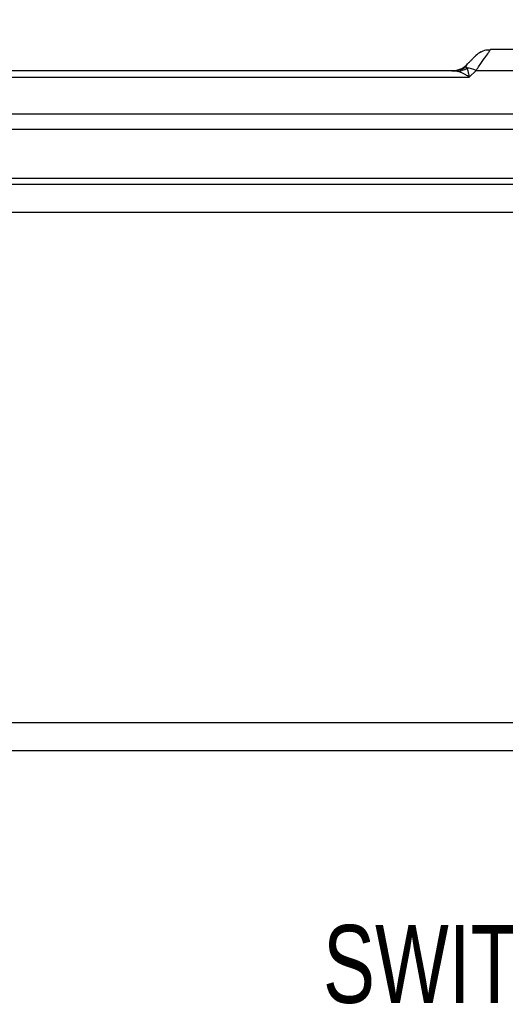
# Model space of a CAD drawing. Header units: millimetres. Extents: x 0 to 559, y 0 to 432.
# Tile 5 of 26: x 94 to 128, y 233 to 303. Entities that reach past the tile are written whole.
import ezdxf

# ---------------------------------------------------------------- set-up
doc = ezdxf.new("R2010")
doc.units = ezdxf.units.MM
doc.layers.add('DIMENSIONS', color=140, linetype='Continuous', lineweight=25)
doc.layers.add('TEXT', color=140, linetype='Continuous', lineweight=25)
doc.styles.add('SLDTEXTSTYLE0', font='TXT', dxfattribs={"width": 0.75})
doc.dimstyles.new('SLDDIMSTYLE0', dxfattribs={"dimtxt": 5.5, "dimasz": 4.5, "dimexe": 0, "dimexo": 0.0625, "dimgap": 1.375, "dimtad": 0, "dimtih": 1, "dimtoh": 1, "dimdec": 1, "dimrnd": 1e-09, "dimzin": 4, "dimdsep": 46, "dimtxsty": 'SLDTEXTSTYLE0', "dimsah": 1, "dimcen": 0.09, "dimadec": 0, "dimazin": 1, "dimtfac": 1, "dimtdec": 1, "dimtofl": 0, "dimtmove": 0, "dimatfit": 3, "dimfxl": 0, "dimfrac": 2, "dimtolj": 1, "dimtzin": 12, "dimarcsym": 0})
doc.dimstyles.new('SLDDIMSTYLE2', dxfattribs={"dimtxt": 5.5, "dimasz": 4.5, "dimexe": 0, "dimexo": 0.0625, "dimgap": 1.375, "dimtad": 0, "dimtih": 1, "dimtoh": 1, "dimdec": 1, "dimrnd": 1e-09, "dimzin": 12, "dimdsep": 46, "dimtxsty": 'SLDTEXTSTYLE0', "dimsah": 1, "dimcen": 0.09, "dimadec": 0, "dimazin": 3, "dimtfac": 1, "dimtdec": 1, "dimtofl": 0, "dimtmove": 0, "dimatfit": 3, "dimfxl": 0, "dimfrac": 2, "dimtolj": 1, "dimtzin": 12, "dimarcsym": 0})

# ---------------------------------------------------------------- blocks, each defined once
blk = doc.blocks.new('_D_3')
at = {"layer": 'DIMENSIONS'}
for p, q in [((42.749, 290.491), (42.749, 338.898)), ((232.749, 283.991), (232.749, 338.898)), ((130.637, 336.532), (128.961, 336.532)), ((128.961, 336.532), (128.961, 327.801)), ((144.861, 336.532), (146.537, 336.532)), ((146.537, 336.532), (146.537, 327.801)), ((42.749, 335.723), (126.17, 335.723)), ((232.749, 335.723), (149.328, 335.723)), ((128.961, 327.801), (130.637, 327.801)), ((146.537, 327.801), (144.861, 327.801))]:
    blk.add_line(p, q, dxfattribs=at)
for points in [[(42.749, 335.723), (47.249, 335.03), (47.249, 336.415)], [(232.749, 335.723), (228.249, 336.415), (228.249, 335.03)]]:
    blk.add_solid(points, dxfattribs=at)
at = {"layer": 'DIMENSIONS', "char_height": 5.5, "attachment_point": 1, "style": 'SLDTEXTSTYLE0'}
for s, insert in [('190.0', (128.605, 344.74)), ('7.48', (130.637, 334.891))]:
    blk.add_mtext(s, dxfattribs=dict(at, insert=insert))
blk = doc.blocks.new('_D_4')
at = {"layer": 'DIMENSIONS'}
for p, q in [((42.749, 290.491), (42.749, 320.898)), ((181.373, 292.491), (181.373, 320.898)), ((104.949, 318.532), (103.273, 318.532)), ((103.273, 318.532), (103.273, 309.801)), ((119.173, 318.532), (120.849, 318.532)), ((120.849, 318.532), (120.849, 309.801)), ((42.749, 317.723), (100.482, 317.723)), ((181.373, 317.723), (123.64, 317.723)), ((103.273, 309.801), (104.949, 309.801)), ((120.849, 309.801), (119.173, 309.801))]:
    blk.add_line(p, q, dxfattribs=at)
for points in [[(42.749, 317.723), (47.249, 317.03), (47.249, 318.415)], [(181.373, 317.723), (176.873, 318.415), (176.873, 317.03)]]:
    blk.add_solid(points, dxfattribs=at)
at = {"layer": 'DIMENSIONS', "char_height": 5.5, "attachment_point": 1, "style": 'SLDTEXTSTYLE0'}
for s, insert in [('138.6', (102.917, 326.74)), ('5.46', (104.949, 316.891))]:
    blk.add_mtext(s, dxfattribs=dict(at, insert=insert))

msp = doc.modelspace()

# ---------------------------------------------------------------- linework, layer by layer
for p, q in [((126.838, 300.675), (126.87, 300.721)), ((135.628, 300.721), (126.87, 300.721)), ((124.275, 299.221), (61.847, 299.221)), ((125.37, 298.782), (125.845, 299.257)), ((125.845, 299.257), (136.653, 299.257)), ((61.849, 298.782), (125.37, 298.782)), ((171.367, 296.161), (61.849, 296.161)), ((61.849, 295.1), (171.367, 295.1)), ((171.367, 291.621), (49.749, 291.621)), ((49.749, 291.221), (171.367, 291.221)), ((171.367, 289.221), (49.749, 289.221)), ((49.749, 253.221), (171.367, 253.221)), ((171.367, 251.221), (49.749, 251.221))]:
    msp.add_line(p, q)
at = {"flags": 128}
msp.add_lwpolyline([(126.61, 300.698), (126.723, 300.714), (126.87, 300.721)], dxfattribs=at)
for centre, radius, start, end in [((126.87, 299.221), 1.5, 116.19851, 135), ((124.128, 300.721), 1.5, 270, 315), ((124.271, 300.578), 1.357, 270.19499, 309.11948), ((124.398, 300.597), 1.422, 276.04479, 304.16318), ((125.198, 298.055), 1.365, 61.68388, 90.04722)]:
    msp.add_arc(centre, radius, start, end)
for points, knots in [([(125.188, 299.661), (125.221, 299.693), (125.286, 299.758), (125.375, 299.847), (125.456, 299.928), (125.529, 300.002), (125.595, 300.067), (125.661, 300.133), (125.723, 300.195), (125.773, 300.245), (125.804, 300.276), (125.808, 300.28), (125.81, 300.282)], [0, 0, 0, 0, 0.090509, 0.178999, 0.265757, 0.351087, 0.435307, 0.51875, 0.641644, 0.761945, 0.88095, 1, 1, 1, 1]), ([(125.845, 299.257), (126, 299.479), (126.299, 299.905), (126.618, 300.36), (126.805, 300.628), (126.829, 300.663), (126.838, 300.675)], [0, 0, 0, 0, 0.3036072, 0.5833662, 0.8623785, 1, 1, 1, 1]), ([(126.853, 300.697), (126.712, 300.694), (126.431, 300.688), (126.166, 300.54), (126.035, 300.467)], [0, 0, 0, 0, 0.505385, 1, 1, 1, 1]), ([(125.188, 299.661), (125.175, 299.647), (125.15, 299.62), (125.125, 299.583), (125.114, 299.551), (125.123, 299.534), (125.127, 299.525)], [0, 0, 0, 0, 0.278316, 0.537717, 0.778038, 1, 1, 1, 1]), ([(124.548, 299.183), (124.516, 299.19), (124.452, 299.205), (124.361, 299.218), (124.304, 299.22), (124.275, 299.221)], [0, 0, 0, 0, 0.336303, 0.669526, 1, 1, 1, 1]), ([(125.37, 298.782), (125.325, 298.812), (125.241, 298.868), (125.125, 298.937), (125.027, 298.991), (124.896, 299.057), (124.736, 299.128), (124.608, 299.165), (124.548, 299.183)], [0, 0, 0, 0, 0.160013, 0.298339, 0.414979, 0.509934, 0.771312, 1, 1, 1, 1]), ([(125.196, 299.42), (125.202, 299.404), (125.215, 299.37), (125.235, 299.31), (125.257, 299.239), (125.284, 299.142), (125.322, 298.996), (125.352, 298.861), (125.37, 298.782)], [0, 0, 0, 0, 0.110295, 0.228746, 0.355384, 0.490235, 0.701731, 1, 1, 1, 1])]:
    msp.add_open_spline(points, degree=3, knots=knots)
msp.add_open_spline([(125.127, 299.525), (125.145, 299.504), (125.169, 299.47), (125.196, 299.42)], degree=3)

# ---------------------------------------------------------------- texts
at = {"layer": 'TEXT', "insert": (133.729, 238.927), "char_height": 5.5, "attachment_point": 2, "style": 'SLDTEXTSTYLE0'}
msp.add_mtext('SWITCH VIEW', dxfattribs=at)

# ---------------------------------------------------------------- dimensions: what is measured, and where the dimension line sits
at = {"layer": 'DIMENSIONS'}
for base, p1, dimstyle, picture, middle in [((42.749, 335.723), (232.749, 282.721), 'SLDDIMSTYLE0', '_D_3', (137.749, 335.723)), ((42.749, 317.723), (181.373, 291.221), 'SLDDIMSTYLE2', '_D_4', (112.061, 317.723))]:
    dim = msp.add_linear_dim(base=base, p1=p1, p2=(42.749, 289.221), dimstyle=dimstyle, dxfattribs=at)
    dim.commit()
    dim.dimension.update_dxf_attribs({"geometry": picture, "text_midpoint": middle, "dimtype": 160})

doc.saveas('drawing.dxf')
